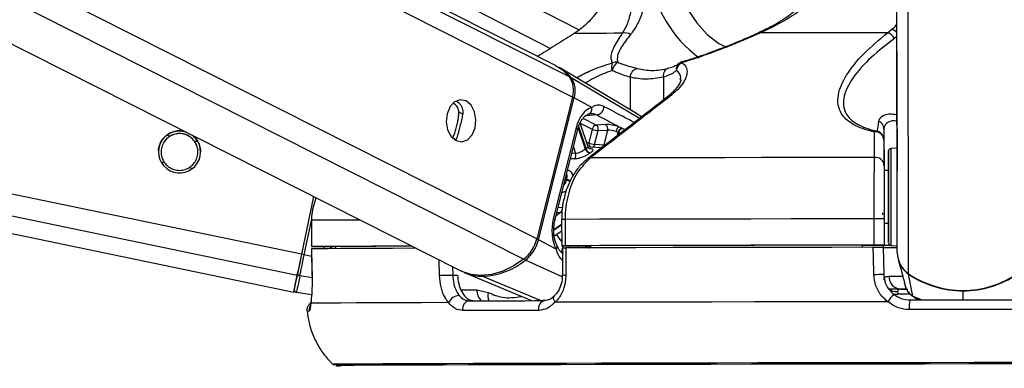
# Model space of a CAD drawing. Header units: millimetres. Extents: x 20 to 23339, y 40 to 19992.
# Tile 57 of 154: x 9293 to 9518, y 6420 to 6500. Entities that reach past the tile are written whole.
import ezdxf

# ---------------------------------------------------------------- set-up
doc = ezdxf.new("R2010")
doc.units = ezdxf.units.MM
doc.header["$LTSCALE"] = 2
doc.layers.add('COMPONENT_GEOMETRY', color=7, linetype='Continuous')
doc.styles.add('SLDTEXTSTYLE0', font='TXT', dxfattribs={"width": 0.75})
doc.dimstyles.new('SLDDIMSTYLE0', dxfattribs={"dimtxt": 100, "dimasz": 6.604, "dimexe": 0, "dimexo": 0.0625, "dimgap": 25, "dimtad": 0, "dimtih": 1, "dimtoh": 1, "dimdec": 0, "dimrnd": 1e-09, "dimzin": 12, "dimdsep": 46, "dimtxsty": 'SLDTEXTSTYLE0', "dimsah": 1, "dimcen": 0.09, "dimadec": 0, "dimazin": 3, "dimtfac": 1, "dimtdec": 0, "dimtofl": 0, "dimtmove": 0, "dimatfit": 3, "dimfxl": 1, "dimfrac": 2, "dimtolj": 1, "dimtzin": 12, "dimarcsym": 0})

# ---------------------------------------------------------------- blocks, each defined once
blk = doc.blocks.new('_D_5')
at = {"layer": 'COMPONENT_GEOMETRY', "color": 7}
for p, q in [((10496.06, 6612.47), (10496.06, 4517.82)), ((10295.99, 4497.51), (10265.53, 4497.51)), ((10265.53, 4497.51), (10265.53, 4338.76)), ((10696.13, 4497.51), (10726.6, 4497.51)), ((10726.6, 4497.51), (10726.6, 4338.76)), ((10265.53, 4338.76), (10295.99, 4338.76)), ((10726.6, 4338.76), (10696.13, 4338.76)), ((10496.06, 2094.49), (10496.06, 4189.14)), ((7098.83, 2094.49), (10502.41, 2094.49))]:
    blk.add_line(p, q, dxfattribs=at)
for points in [[(10496.06, 6612.47), (10495.05, 6605.86), (10497.08, 6605.86)], [(10496.06, 2094.49), (10497.08, 2101.1), (10495.05, 2101.1)]]:
    blk.add_solid(points, dxfattribs=at)
at = {"layer": 'COMPONENT_GEOMETRY', "color": 7, "char_height": 100, "attachment_point": 1, "style": 'SLDTEXTSTYLE0'}
for s, insert in [('7\'4.94"', (10295.99, 4467.66)), ('2259mm', (10223.29, 4318.05))]:
    blk.add_mtext(s, dxfattribs=dict(at, insert=insert))

msp = doc.modelspace()

# ---------------------------------------------------------------- linework, layer by layer
at = {"color": 7, "linetype": 'Continuous', "lineweight": 25}
for p, q in [((8513.58, 6612.47), (9355.99, 6437.49)), ((9057.09, 6612.47), (9394.08, 6442.36)), ((9415.7, 6489.2), (9171.49, 6612.47)), ((9182.22, 6612.47), (9414.56, 6493.07)), ((9493.63, 6480.13), (9493.46, 6603.42)), ((9421.11, 6497.24), (9419.99, 6496.46)), ((9462.16, 6496.68), (9462.15, 6496.68)), ((9491.45, 6496.65), (9492.43, 6497.43)), ((9434.16, 6478.22), (9416.69, 6488.63)), ((9441.86, 6488.65), (9441.18, 6488.46)), ((9419.56, 6481.98), (9411.43, 6449.63)), ((9411.83, 6449.42), (9419.96, 6481.77)), ((9423.97, 6479.62), (9419.96, 6481.77)), ((9493.67, 6446.52), (9493.63, 6480.13)), ((9423.16, 6470.61), (9421.35, 6476.01)), ((9427.15, 6475.7), (9425, 6475.6)), ((9430.86, 6474.9), (9430.16, 6475.21)), ((9420.41, 6474.93), (9415.21, 6454.21)), ((9415.57, 6453.85), (9420.78, 6474.56)), ((9424.1, 6474.66), (9423.31, 6471.53)), ((9424.64, 6471.2), (9425.43, 6474.32)), ((9425.43, 6474.32), (9427.58, 6474.42)), ((9427.58, 6474.42), (9426.73, 6471.04)), ((9429.53, 6474.15), (9430.02, 6473.96)), ((9490.63, 6474.75), (9490.65, 6465.2)), ((9426.73, 6471.04), (9424.64, 6471.2)), ((9490.64, 6472.25), (9490.64, 6466.46)), ((9426.21, 6470.39), (9423.52, 6470.58)), ((9493.64, 6470.31), (9492.21, 6470.23)), ((9491.65, 6465.2), (9490.65, 6465.2)), ((9490.65, 6465.2), (9490.65, 6465.2)), ((9360.52, 6459.31), (9357.78, 6446.15)), ((9360.52, 6459.31), (9357.78, 6446.15)), ((9360.02, 6453.88), (9360.03, 6447.88)), ((9360.02, 6453.88), (9360.04, 6453.88)), ((9360.04, 6453.88), (9360.05, 6447.88)), ((9417.11, 6454.09), (9417.12, 6448.09)), ((9417.11, 6454.09), (9417.11, 6454.09)), ((9417.9, 6454.09), (9417.91, 6448.09)), ((9488.4, 6448.23), (9488.39, 6454.23)), ((9490.66, 6454.23), (9490.67, 6448.23)), ((9490.66, 6453.2), (9491.66, 6453.2)), ((9415.42, 6450.33), (9417.12, 6451.47)), ((9415.85, 6447.27), (9411.83, 6449.42)), ((9485.67, 6448.2), (9490.67, 6448.21)), ((9485.67, 6448.21), (9485.67, 6447.72)), ((9490.45, 6448.21), (9490.46, 6447.71)), ((9490.67, 6448.21), (9490.67, 6448.23)), ((9490.67, 6448.21), (9490.67, 6448.19)), ((9490.67, 6448.21), (9490.67, 6448.18)), ((9360.06, 6447.38), (9360.16, 6441.21)), ((9360.09, 6447.38), (9360.08, 6447.38)), ((9362.03, 6447.88), (9365.51, 6447.88)), ((9365.51, 6447.89), (9365.51, 6447.42)), ((9417.29, 6447.59), (9417.29, 6441.45)), ((9417.71, 6448.09), (9423.7, 6448.09)), ((9423.7, 6448.1), (9423.71, 6447.6)), ((9490.67, 6448.19), (9490.45, 6448.19)), ((9490.46, 6447.73), (9490.58, 6441.62)), ((9490.67, 6448.18), (9490.67, 6448.19)), ((9492.24, 6448.17), (9493.67, 6448.1)), ((9493.89, 6444.93), (9494.34, 6443.26)), ((9395.13, 6441.9), (9410.21, 6435.57)), ((9494.34, 6443.26), (9494.53, 6442.57)), ((9497.19, 6436.57), (9496.27, 6441.6)), ((9360.18, 6441.21), (9360.16, 6441.21)), ((9392.27, 6441.41), (9393.37, 6441.41)), ((9417.29, 6441.45), (9417.29, 6441.45)), ((9495.25, 6439.89), (9495.27, 6439.82)), ((9495.33, 6439.49), (9495.43, 6439.11)), ((9360.07, 6436.87), (9356.61, 6437.4)), ((9397.76, 6438.07), (9400.39, 6437.43)), ((9493.75, 6437.63), (9493.82, 6437.04)), ((9494.49, 6438.18), (9496.09, 6438.18)), ((9497.42, 6436.46), (9497.84, 6436.15))]:
    msp.add_line(p, q, dxfattribs=at)
at = {"color": 8, "linetype": 'Continuous', "lineweight": 25}
for p, q in [((9356.78, 6441.33), (8532.84, 6612.47)), ((9357.78, 6446.15), (8557.07, 6612.47)), ((9408.45, 6444.99), (9076.67, 6612.47)), ((9411.43, 6449.63), (9088.85, 6612.47)), ((9419.56, 6481.98), (9161.06, 6612.47)), ((9418.91, 6486.62), (9169.58, 6612.47)), ((9196.94, 6612.47), (9421.1, 6497.27)), ((9493.67, 6446.52), (9493.46, 6603.42)), ((9496.25, 6441.7), (9496.05, 6587.82)), ((9493.61, 6495.82), (9493.02, 6495.35)), ((9432.73, 6486.48), (9432.74, 6479.07)), ((9440.32, 6486.5), (9440.33, 6481.3)), ((9434.91, 6477.12), (9419.31, 6486.38)), ((9394.6, 6478.06), (9393.67, 6478.54)), ((9425.18, 6477.9), (9422.61, 6477.72)), ((9435.36, 6477.46), (9434.15, 6478.2)), ((9420.99, 6475.23), (9422.69, 6470.17)), ((9421.36, 6476.04), (9424.1, 6474.66)), ((9425, 6475.6), (9422.03, 6477.1)), ((9327.81, 6473.09), (9327.03, 6473.25)), ((9422.57, 6470.09), (9420.92, 6475.01)), ((9429.82, 6473.19), (9430.02, 6473.96)), ((9430.14, 6473.9), (9430, 6473.32)), ((9334.15, 6471.77), (9333.35, 6471.94)), ((9393, 6472.28), (9392.2, 6472.69)), ((9420.28, 6469.14), (9419.42, 6469.15)), ((9419.78, 6470.6), (9420.28, 6469.14)), ((9326.54, 6467.01), (9325.73, 6467.17)), ((9332.89, 6465.69), (9332.08, 6465.86)), ((9418.17, 6463.1), (9417.93, 6463.23)), ((9417.97, 6463.4), (9418.22, 6463.28)), ((9416.88, 6455.63), (9415.85, 6454.93)), ((9416.03, 6455.66), (9416.88, 6455.63)), ((9417.27, 6456.74), (9416.31, 6456.77)), ((9358.4, 6446.02), (9360.02, 6453.81)), ((9415.35, 6451.8), (9417.11, 6452.99)), ((9417.11, 6452.78), (9415.35, 6451.6)), ((9360.09, 6445.67), (9358.4, 6446.02)), ((9364.46, 6447.88), (9364.65, 6447.41)), ((9417.42, 6448.09), (9417.05, 6446.61)), ((9418.72, 6447.59), (9418.84, 6448.09)), ((9420.96, 6448.09), (9420.84, 6447.6)), ((9389.27, 6441.34), (9389.18, 6444.84)), ((9417.25, 6441.02), (9408.86, 6444.81)), ((9392.23, 6443.3), (9392.27, 6441.41)), ((9360.18, 6440.77), (9357.41, 6441.23)), ((9412.27, 6435.57), (9399.17, 6441.11)), ((9394.14, 6438.07), (9397.76, 6438.07)), ((9496.62, 6437.04), (9493.82, 6437.04)), ((9508.69, 6435.75), (9508.68, 6437.8)), ((9497.19, 6436.57), (9499.28, 6435.74)), ((9497.87, 6436.23), (9497.19, 6436.57)), ((9364.9, 6421.05), (9364.9, 6421.05))]:
    msp.add_line(p, q, dxfattribs=at)
at = {"color": 8, "linetype": 'Continuous', "lineweight": 25, "flags": 128}
for points in [[(9441.97, 6518), (9442.22, 6513.72), (9442.97, 6509.56), (9444.2, 6505.63), (9445.86, 6502.04), (9447.92, 6498.89), (9450.32, 6496.26), (9453, 6494.22), (9454.67, 6493.33)], [(9444.55, 6489.98), (9444.53, 6489.97), (9444.52, 6489.95), (9444.51, 6489.91), (9444.51, 6489.87), (9444.51, 6489.81)], [(9420.41, 6474.93), (9420.58, 6474.83), (9420.7, 6474.74), (9420.76, 6474.65), (9420.78, 6474.58), (9420.78, 6474.56)], [(9423.31, 6471.53), (9422.98, 6471.57), (9422.84, 6471.58)], [(9492.21, 6470.23), (9492.21, 6470.22), (9492.21, 6469.69), (9492.21, 6468.44), (9492.21, 6466.57), (9492.22, 6464.19), (9492.22, 6461.47)], [(9492.22, 6461.47), (9492.22, 6458.6), (9492.23, 6455.77), (9492.23, 6453.18), (9492.23, 6450.99), (9492.24, 6449.37), (9492.24, 6448.41), (9492.24, 6448.17)], [(9371.13, 6453.95), (9370.08, 6453.94), (9366.68, 6453.93), (9363.86, 6453.91), (9361.65, 6453.9), (9360.04, 6453.88)], [(9415.21, 6454.21), (9415.37, 6454.11), (9415.49, 6454.02), (9415.56, 6453.93), (9415.58, 6453.86), (9415.57, 6453.84)], [(9415.85, 6447.27), (9415.99, 6447.45), (9416.08, 6447.63), (9416.13, 6447.79), (9416.12, 6447.94), (9416.1, 6448.01)], [(9496.29, 6441.68), (9496.27, 6441.63), (9496.27, 6441.6)], [(9491.79, 6441.12), (9492.67, 6441.12), (9493.77, 6441.12), (9494.9, 6441.12)], [(9492.72, 6437.14), (9493.21, 6437.05), (9493.82, 6437.04)], [(9508.68, 6437.9), (9508.68, 6437.89), (9508.68, 6437.84), (9508.68, 6437.8)], [(9415.62, 6435.19), (9415.45, 6435.51), (9415.34, 6435.83), (9415.29, 6436.12), (9415.31, 6436.37), (9415.4, 6436.57), (9415.48, 6436.67)]]:
    msp.add_lwpolyline(points, dxfattribs=at)
at = {"color": 7, "linetype": 'Continuous', "lineweight": 25, "flags": 128}
for points in [[(9431.03, 6496.51), (9429.11, 6496.51), (9427.34, 6496.5), (9425.72, 6496.49), (9424.26, 6496.49), (9422.95, 6496.48), (9421.8, 6496.47), (9420.81, 6496.47), (9419.99, 6496.46)], [(9491.45, 6496.65), (9487.64, 6496.65), (9483.87, 6496.64), (9480.15, 6496.63), (9476.48, 6496.63), (9472.87, 6496.62), (9469.33, 6496.61), (9465.86, 6496.6), (9462.46, 6496.6)], [(9415.7, 6489.2), (9417.29, 6488.19), (9418.91, 6486.62)], [(9441.42, 6488.47), (9441.16, 6488.44), (9440.92, 6488.33), (9440.71, 6488.14), (9440.54, 6487.9), (9440.41, 6487.6), (9440.33, 6487.26), (9440.3, 6486.89), (9440.32, 6486.5)], [(9395.31, 6481.09), (9394, 6481.37), (9392.71, 6480.91), (9391.65, 6479.79), (9390.97, 6478.19), (9390.78, 6476.33), (9391.11, 6474.52), (9391.9, 6473.01), (9393.04, 6472.05), (9394.35, 6471.78), (9395.63, 6472.23), (9396.69, 6473.35), (9397.37, 6474.96), (9397.56, 6476.81), (9397.24, 6478.63), (9396.44, 6480.13), (9395.31, 6481.09)], [(9430.02, 6473.96), (9430.11, 6473.91), (9430.14, 6473.9)], [(9430.98, 6474.83), (9430.95, 6474.85), (9430.86, 6474.9)], [(9493.63, 6474.61), (9493.63, 6474.63), (9493.63, 6473.94), (9493.64, 6472.63), (9493.64, 6470.91), (9493.64, 6469.03), (9493.64, 6467.29), (9493.65, 6465.96), (9493.65, 6465.22), (9493.65, 6465.2), (9493.65, 6465.9), (9493.64, 6467.21), (9493.64, 6468.93), (9493.64, 6470.8), (9493.64, 6472.54), (9493.63, 6473.88), (9493.63, 6474.61)], [(9491.65, 6461.35), (9491.65, 6463.92), (9491.65, 6466.17), (9491.64, 6467.94), (9491.64, 6469.12), (9491.64, 6469.62), (9491.64, 6469.41), (9491.64, 6468.51), (9491.64, 6466.97), (9491.65, 6465.2)], [(9488.5, 6468.21), (9479.78, 6468.2), (9471.16, 6468.18), (9462.69, 6468.17), (9454.4, 6468.15), (9446.32, 6468.14), (9438.48, 6468.12), (9430.92, 6468.11), (9423.67, 6468.09)], [(9491.65, 6465.2), (9491.65, 6465.53), (9491.65, 6465.8), (9491.65, 6465.35), (9491.65, 6464.24), (9491.65, 6462.59), (9491.65, 6460.56)], [(9491.66, 6453.2), (9491.66, 6452.24), (9491.67, 6450.47), (9491.67, 6449.29), (9491.67, 6448.79), (9491.67, 6449), (9491.67, 6449.9), (9491.67, 6451.44), (9491.66, 6453.5), (9491.66, 6455.96), (9491.66, 6458.64), (9491.65, 6461.35)], [(9491.65, 6460.56), (9491.66, 6458.39), (9491.66, 6456.31), (9491.66, 6454.54), (9491.66, 6453.28), (9491.66, 6452.65), (9491.66, 6452.74), (9491.66, 6453.2)], [(9490.31, 6455.61), (9490.31, 6455.61), (9490.31, 6455.6), (9490.31, 6455.57), (9490.31, 6455.52), (9490.31, 6455.46), (9490.32, 6455.39), (9490.32, 6455.31), (9490.32, 6455.22), (9490.32, 6455.12)], [(9488.39, 6454.23), (9478.88, 6454.21), (9469.5, 6454.2), (9460.28, 6454.18), (9451.26, 6454.16), (9442.47, 6454.15), (9433.96, 6454.13), (9425.76, 6454.11), (9417.9, 6454.09)], [(9488.4, 6448.23), (9478.89, 6448.21), (9469.51, 6448.2), (9460.29, 6448.18), (9451.27, 6448.16), (9442.48, 6448.15), (9433.97, 6448.13), (9425.77, 6448.11), (9417.91, 6448.09)], [(9485.67, 6448.21), (9477.36, 6448.2), (9469.16, 6448.19), (9461.09, 6448.17), (9453.18, 6448.16), (9445.46, 6448.14), (9437.96, 6448.13), (9430.7, 6448.11), (9423.7, 6448.1)], [(9357.78, 6446.15), (9357.64, 6445.45), (9357.49, 6444.75), (9357.35, 6444.08), (9357.22, 6443.43), (9357.09, 6442.83), (9356.98, 6442.27), (9356.87, 6441.77), (9356.78, 6441.33)], [(9357.78, 6446.15), (9357.65, 6445.52), (9357.52, 6444.9), (9357.4, 6444.3), (9357.28, 6443.72), (9357.17, 6443.18), (9357.06, 6442.68), (9356.97, 6442.23), (9356.89, 6441.84)], [(9357.41, 6441.23), (9357.5, 6441.66), (9357.6, 6442.16), (9357.72, 6442.72), (9357.84, 6443.32), (9357.97, 6443.96), (9358.11, 6444.63), (9358.26, 6445.32), (9358.4, 6446.02)], [(9360.05, 6447.88), (9360.03, 6447.88), (9360.11, 6447.88), (9360.28, 6447.88), (9360.52, 6447.88), (9360.83, 6447.88), (9361.2, 6447.88), (9361.6, 6447.88), (9362.03, 6447.88)], [(9382.92, 6447.99), (9378.59, 6447.98), (9374.06, 6447.96), (9370.09, 6447.94), (9366.69, 6447.93), (9363.87, 6447.91), (9361.65, 6447.9), (9360.05, 6447.88)], [(9383.91, 6447.5), (9383.57, 6447.5), (9378.54, 6447.48), (9374.04, 6447.46), (9370.09, 6447.44), (9366.7, 6447.43), (9363.9, 6447.41), (9361.69, 6447.4), (9360.08, 6447.38)], [(9360.08, 6447.38), (9360.14, 6443.38), (9360.18, 6441.21)], [(9382.95, 6447.98), (9382.08, 6447.98), (9378.17, 6447.96), (9374.71, 6447.95), (9371.7, 6447.93), (9369.16, 6447.92), (9367.09, 6447.9), (9365.51, 6447.89)], [(9417.91, 6448.09), (9417.6, 6448.09), (9417.36, 6448.09), (9417.2, 6448.09), (9417.12, 6448.09), (9417.14, 6448.09), (9417.25, 6448.09), (9417.44, 6448.09), (9417.71, 6448.09)], [(9488.19, 6447.73), (9478.74, 6447.71), (9469.41, 6447.69), (9460.24, 6447.68), (9451.27, 6447.66), (9442.53, 6447.65), (9434.07, 6447.63), (9425.9, 6447.61), (9418.08, 6447.59)], [(9418.08, 6447.59), (9418.08, 6443.59), (9418.08, 6441.42)], [(9488.3, 6441.55), (9488.23, 6445.55), (9488.19, 6447.73)], [(9492.37, 6448.17), (9490.97, 6448.17), (9490.45, 6448.17)], [(9408.45, 6444.99), (9406.04, 6443.41), (9403.58, 6442.25), (9401.13, 6441.54), (9398.74, 6441.3), (9396.47, 6441.53), (9394.37, 6442.22), (9394.08, 6442.36)], [(9356.12, 6438.11), (9356.13, 6438.17), (9356.17, 6438.35), (9356.23, 6438.65), (9356.31, 6439.07), (9356.42, 6439.6), (9356.56, 6440.24), (9356.71, 6440.99), (9356.89, 6441.84)], [(9356.78, 6441.33), (9356.44, 6439.68), (9356.19, 6438.48), (9356.04, 6437.74), (9355.99, 6437.49), (9356.04, 6437.73), (9356.07, 6437.89)], [(9357.41, 6441.23), (9357.22, 6440.35), (9357.07, 6439.58), (9356.93, 6438.92), (9356.82, 6438.38), (9356.73, 6437.95), (9356.66, 6437.65), (9356.63, 6437.46), (9356.61, 6437.4)], [(9389.27, 6441.34), (9389.56, 6441.35), (9389.91, 6441.36), (9390.3, 6441.37), (9390.72, 6441.38), (9391.15, 6441.39), (9391.56, 6441.4), (9391.94, 6441.41), (9392.27, 6441.41)], [(9495.75, 6438.17), (9493.71, 6438.17), (9491.72, 6438.17)], [(9359.89, 6434.98), (9359.9, 6435.3), (9359.9, 6435.33)], [(9391.33, 6435.12), (9385.15, 6435.1), (9379.57, 6435.08), (9374.62, 6435.06), (9370.3, 6435.04), (9366.66, 6435.03), (9363.7, 6435.01), (9361.44, 6434.99), (9359.89, 6434.98)], [(9396.05, 6435.53), (9398.04, 6435.54), (9400.07, 6435.54), (9402.14, 6435.55), (9404.26, 6435.55), (9406.42, 6435.56), (9408.63, 6435.56), (9410.88, 6435.57), (9413.17, 6435.58)], [(9411.89, 6433.36), (9411.89, 6433.78), (9411.94, 6434.19), (9412.05, 6434.57), (9412.21, 6434.91), (9412.41, 6435.19), (9412.64, 6435.4), (9412.9, 6435.53), (9413.17, 6435.58)], [(9491.51, 6435.33), (9481.23, 6435.31), (9471.08, 6435.3), (9461.11, 6435.28), (9451.37, 6435.26), (9441.9, 6435.24), (9432.76, 6435.22), (9423.99, 6435.21), (9415.62, 6435.19)], [(9496.58, 6435.73), (9499.6, 6435.74), (9502.63, 6435.74), (9505.66, 6435.75), (9508.69, 6435.75), (9511.72, 6435.76), (9514.74, 6435.76), (9517.77, 6435.76), (9520.79, 6435.77)], [(9411.89, 6433.36), (9409.57, 6433.35), (9407.29, 6433.35), (9405.05, 6433.34), (9402.86, 6433.34), (9400.71, 6433.33), (9398.61, 6433.32), (9396.55, 6433.32), (9394.54, 6433.31)], [(9520.96, 6433.55), (9517.89, 6433.55), (9514.83, 6433.55), (9511.76, 6433.54), (9508.69, 6433.54), (9505.62, 6433.53), (9502.55, 6433.53), (9499.48, 6433.53), (9496.42, 6433.52)], [(9521.24, 6421.45), (9511.22, 6421.44), (9501.18, 6421.42), (9491.18, 6421.41), (9481.27, 6421.39), (9471.49, 6421.38), (9461.89, 6421.36), (9452.52, 6421.34), (9443.42, 6421.32), (9434.64, 6421.31), (9426.22, 6421.29), (9418.2, 6421.27), (9410.63, 6421.25), (9403.53, 6421.23), (9396.95, 6421.21), (9390.91, 6421.19), (9385.44, 6421.17), (9380.57, 6421.16), (9376.33, 6421.14), (9372.73, 6421.12), (9369.8, 6421.1), (9367.54, 6421.09), (9365.97, 6421.07), (9365.1, 6421.06), (9364.9, 6421.05)], [(9520.06, 6421.16), (9509.97, 6421.15), (9499.87, 6421.13), (9489.82, 6421.12), (9479.86, 6421.1), (9470.04, 6421.09), (9460.42, 6421.07), (9451.04, 6421.05), (9441.94, 6421.03), (9433.18, 6421.01), (9424.79, 6421), (9416.83, 6420.98), (9409.32, 6420.96), (9402.3, 6420.94), (9395.82, 6420.92), (9389.89, 6420.9), (9384.56, 6420.88), (9379.85, 6420.86), (9375.78, 6420.85), (9372.37, 6420.83), (9369.64, 6420.81), (9367.61, 6420.8), (9366.27, 6420.78), (9365.65, 6420.77), (9365.74, 6420.75), (9366.54, 6420.74), (9366.64, 6420.74)], [(9520.05, 6421.16), (9509.97, 6421.15), (9499.88, 6421.13), (9489.84, 6421.12), (9479.9, 6421.1), (9470.09, 6421.09), (9460.48, 6421.07), (9451.11, 6421.05), (9442.03, 6421.03), (9433.28, 6421.01), (9424.9, 6421), (9416.94, 6420.98), (9409.44, 6420.96), (9402.44, 6420.94), (9395.96, 6420.92), (9390.04, 6420.9), (9384.72, 6420.88), (9380.01, 6420.86), (9375.95, 6420.85), (9372.54, 6420.83), (9369.82, 6420.81), (9367.78, 6420.8), (9366.45, 6420.78), (9365.83, 6420.77), (9365.92, 6420.75), (9366.59, 6420.74)]]:
    msp.add_lwpolyline(points, dxfattribs=at)
at = {"color": 8, "linetype": 'Continuous', "lineweight": 25}
for centre, radius, start, end in [((9465.68, 6514.1), 28.87, 188.6971, 233.3065), ((9462.23, 6496.35), 0.341, 47.3481, 101.9916), ((9491.7, 6494.94), 2.59, 42.5844, 73.6883), ((9444.92, 6488.34), 1.66, 132.0225, 189.7872), ((9419.1, 6486), 0.431, 61.0755, 96.5175), ((9419.1, 6480.05), 1.93, 63.5643, 76.6645), ((9441.51, 6481.09), 0.906, 81.9422, 126.473), ((9424.18, 6471.36), 0.885, 168.8551, 244.7425), ((9423.8, 6471.36), 0.864, 287.5901, 348.7801), ((9425.87, 6471.21), 0.874, 289.5141, 348.6129), ((9423.56, 6467.2), 0.896, 83.0214, 127.192), ((9419.69, 6466.42), 3.64, 245.3611, 260.679), ((9419.74, 6466.44), 3.51, 244.3091, 260.7781), ((9417.89, 6359.97), 94.12, 89.9919, 90.4727), ((9425.18, 6456.57), 11, 212.5266, 222.8674), ((9410.97, 6447.7), 1.93, 63.5647, 76.671), ((9424.83, 6447.21), 1.49, 143.6651, 164.4656), ((9424.96, 6447.16), 1.49, 147.865, 162.9426), ((9409.3, 6445.67), 0.966, 218.3745, 242.9353), ((9399.35, 6441.52), 0.448, 209.7581, 245.1635), ((9417.89, 6446.17), 4.76, 262.6989, 272.2487), ((9401.05, 6437.95), 3.29, 177.9227, 227.0334), ((9403.25, 6436.64), 2.97, 164.5305, 201.6725), ((9493.58, 6440.76), 3.13, 233.7628, 273.0369), ((9359.41, 6429), 4.15, 88.4762, 95.4366), ((9361.52, 6433.37), 2.01, 154.5421, 186.2768)]:
    msp.add_arc(centre, radius, start, end, dxfattribs=at)
at = {"color": 7, "linetype": 'Continuous', "lineweight": 25}
for centre, radius, start, end in [((9431.64, 6494.55), 2.05, 54.3177, 107.1937), ((9490.73, 6494.19), 2.56, 26.7968, 73.7869), ((9411.52, 6479.99), 10.07, 39.354, 60.4397), ((9431.07, 6488.83), 2.59, 158.834, 198.2943), ((9431.47, 6487.44), 2.92, 122.5021, 168.4669), ((9429.48, 6487.87), 2.07, 78.2048, 113.4864), ((9445.48, 6487.83), 2.21, 116.1329, 173.973), ((9445.11, 6488.06), 2, 106.4418, 130.8408), ((9414.51, 6483.63), 5.31, 341.8809, 34.1768), ((9434.75, 6486.45), 2.03, 98.7792, 179.1879), ((9414.94, 6483.41), 5.28, 341.8809, 34.1768), ((9424.81, 6479.8), 1.94, 281.0037, 1.4901), ((9422.83, 6479.26), 1.2, 283.8261, 17.5992), ((9425.26, 6474.44), 1.19, 102.7299, 169.4944), ((9424.27, 6474.64), 1.21, 344.6432, 52.5288), ((9426.42, 6474.74), 1.21, 344.6432, 52.5288), ((9431.09, 6473.93), 1.58, 125.9891, 171.9367), ((9488.73, 6474.72), 1.91, 0.7733, 68.156), ((9329.95, 6469.48), 4.8, 75.1965, 51.2362), ((9425.61, 6477.87), 3.55, 244.7707, 267.1395), ((9431.22, 6473.72), 1.23, 107.1611, 168.9345), ((9431.34, 6473.66), 1.23, 107.3604, 168.9118), ((9488.99, 6473.5), 0.709, 86.81, 135.299), ((9488.73, 6472.11), 1.91, 4.388, 97.4098), ((9488.64, 6472.25), 2, 0.0913, 78.7209), ((9424.82, 6474.74), 3.55, 244.7707, 267.1395), ((9418.98, 6468.73), 1.36, 324.1891, 17.5508), ((9427.01, 6463.61), 7.86, 123.3249, 124.3543), ((9423.8, 6470.46), 1.28, 196.3295, 258.6086), ((9423.91, 6470.51), 1.27, 195.5171, 258.4523), ((9427.62, 6463.24), 7.22, 123.3249, 124.3543), ((9492.24, 6469.63), 0.6, 93.077, 180.077), ((9488.74, 6466.32), 1.91, 4.3756, 97.132), ((9433.56, 6459.33), 15.84, 165.5755, 166.2207), ((9416.08, 6456.53), 1.21, 311.7139, 9.7357), ((9489.6, 6014.51), 439.72, 89.8619, 90.1577), ((9403.16, 6451.67), 8.52, 308.3711, 346.1743), ((9403.6, 6451.45), 8.47, 308.3711, 346.1743), ((9489.61, 6008.51), 439.72, 89.8619, 90.1577), ((9492.27, 6448.77), 0.6, 180.077, 267.077), ((9333.45, 6326.72), 121.89, 78.1892, 78.4859), ((9492.87, 6826.96), 379.29, 269.6353, 270.125), ((9491.97, 6588.48), 140.3, 269.4695, 270.0942), ((9499.51, 6446.55), 5.84, 180.2697, 236.0602), ((9398.42, 6457.65), 16.55, 272.5799, 309.1049), ((9499.54, 6446.44), 5.84, 194.9295, 235.9582), ((9357.45, 6441.79), 0.56, 174.8312, 265.9228), ((9399.06, 6451.37), 10.25, 246.1407, 270.5857), ((9488.12, 6484.22), 42.67, 270.2445, 273.296), ((9508.65, 6460.03), 22.13, 235.9097, 304.2443), ((9508.63, 6459.85), 22.05, 235.8806, 270.1271), ((9508.67, 6459.85), 22.05, 270.0269, 304.2735), ((9494.64, 6441.03), 2.85, 178.1586, 267.0334), ((9356.71, 6437.99), 0.6, 168.266, 261.266), ((9393.86, 6433.96), 2.79, 92.4204, 155.4394), ((9396.37, 6433.69), 1.87, 99.6963, 191.6624), ((9497.34, 6431.61), 6.92, 129.4614, 147.513), ((9503.5, 6434.12), 7.1, 166.8745, 184.8602), ((9365.87, 6440.38), 19.35, 267.1072, 270.7076)]:
    msp.add_arc(centre, radius, start, end, dxfattribs=at)
for centre, major_axis, ratio, start_param, end_param in [((9425.06, 6472.45), (0.15, 7.38), 0.67204, 0.250533, 1.241199), ((9428.91, 6474.75), (2.74, -0.58), 0.275806, 1.154067, 2.323761), ((9428.71, 6473.81), (1.77, -0.33), 0.295802, 1.146889, 2.316582), ((9419.86, 6451.73), (0.15, 7.38), 0.67204, 1.241199, 2.231865)]:
    msp.add_ellipse(centre, major_axis=major_axis, ratio=ratio, start_param=start_param, end_param=end_param, dxfattribs=at)
at = {"color": 8, "linetype": 'Continuous', "lineweight": 25}
msp.add_ellipse((9369.87, 6449.95), major_axis=(-4.84, 5.57), ratio=0.999929, start_param=1.139058, end_param=1.206967, dxfattribs=at)
at = {"color": 7, "linetype": 'Continuous', "lineweight": 25}
for points, knots in [([(9429.35, 6511.77), (9428.99, 6509.97), (9428.19, 6506.08), (9425.66, 6501.78), (9423.17, 6498.91), (9421.79, 6497.79), (9421.11, 6497.24)], [0, 0, 0, 0, 0.301539, 0.649276, 0.826766, 1, 1, 1, 1]), ([(9431.03, 6496.51), (9431.42, 6497.22), (9432.21, 6498.65), (9432.94, 6501.27), (9433.48, 6504.11), (9433.83, 6506.79), (9433.93, 6508.78), (9433.97, 6509.61)], [0, 0, 0, 0, 0.245373, 0.495297, 0.678097, 0.864612, 1, 1, 1, 1]), ([(9437.14, 6509.73), (9437.06, 6508.87), (9436.87, 6506.85), (9436.33, 6504.08), (9435.51, 6501.16), (9434.43, 6498.42), (9433.37, 6496.96), (9432.83, 6496.22)], [0, 0, 0, 0, 0.135243, 0.316731, 0.502899, 0.748887, 1, 1, 1, 1]), ([(9477.42, 6510.16), (9477.11, 6509.5), (9476.34, 6507.87), (9474.51, 6505.47), (9471.99, 6502.86), (9468.83, 6500.37), (9465.49, 6498.23), (9463.15, 6497.19), (9462.14, 6496.73)], [0, 0, 0, 0, 0.102179, 0.255592, 0.427605, 0.620658, 0.834549, 1, 1, 1, 1]), ([(9478.56, 6509.73), (9477.81, 6508.5), (9476.26, 6505.96), (9472.98, 6502.82), (9468.46, 6499.43), (9464.77, 6497.69), (9462.46, 6496.6)], [0, 0, 0, 0, 0.202402, 0.415938, 0.635024, 1, 1, 1, 1]), ([(9419.99, 6496.46), (9418.7, 6495.65), (9416.12, 6494.03), (9413.32, 6492.28), (9411.76, 6491.34), (9411.63, 6491.25)], [0, 0, 0, 0, 0.475763, 0.953424, 1, 1, 1, 1]), ([(9428.66, 6489.77), (9428.57, 6490.08), (9428.25, 6491.15), (9428.91, 6493.41), (9430.31, 6495.47), (9431.03, 6496.51)], [0, 0, 0, 0, 0.163716, 0.575625, 1, 1, 1, 1]), ([(9432.83, 6496.22), (9432.08, 6495.27), (9430.55, 6493.35), (9429.67, 6491.23), (9429.85, 6490.18), (9429.91, 6489.9)], [0, 0, 0, 0, 0.414625, 0.838122, 1, 1, 1, 1]), ([(9462.46, 6496.6), (9461.28, 6496.08), (9458.92, 6495.05), (9455.24, 6493.55), (9451.45, 6492.1), (9447.85, 6490.83), (9445.52, 6490.12), (9444.51, 6489.81)], [0, 0, 0, 0, 0.206298, 0.413382, 0.623939, 0.836399, 1, 1, 1, 1]), ([(9462.15, 6496.67), (9461.6, 6496.42), (9459.5, 6495.47), (9455.96, 6493.96), (9452.88, 6492.79), (9451.45, 6492.25)], [0, 0, 0, 0, 0.162349, 0.610529, 1, 1, 1, 1]), ([(9488.49, 6474), (9488.13, 6474.08), (9486.15, 6474.54), (9483.09, 6475.79), (9480.87, 6477.95), (9480.06, 6480.23), (9480.17, 6483.19), (9481.96, 6487.14), (9485.85, 6491.95), (9489.57, 6495.07), (9491.45, 6496.65)], [0, 0, 0, 0, 0.0240245, 0.1346376, 0.2445094, 0.3326295, 0.4239819, 0.6010944, 0.7982532, 1, 1, 1, 1]), ([(9493.02, 6495.35), (9491.18, 6493.91), (9487.47, 6491.02), (9483.48, 6486.56), (9481.54, 6482.86), (9481.27, 6480.1), (9481.9, 6477.96), (9483.93, 6475.9), (9486.82, 6474.73), (9488.69, 6474.29), (9489.03, 6474.21)], [0, 0, 0, 0, 0.200857, 0.405166, 0.583295, 0.670995, 0.761395, 0.868867, 0.976541, 1, 1, 1, 1]), ([(9451.45, 6492.25), (9451.44, 6492.25), (9450.15, 6491.75), (9447.83, 6490.96), (9445.53, 6490.27), (9444.55, 6489.98)], [0, 0, 0, 0, 0.001983, 0.576792, 1, 1, 1, 1]), ([(9429.91, 6489.9), (9430.29, 6489.75), (9431.97, 6489.15), (9433.37, 6488.75), (9434.44, 6488.45)], [0, 0, 0, 0, 0.231591, 1, 1, 1, 1]), ([(9444.51, 6489.81), (9444.56, 6489.77), (9445.23, 6489.34), (9446.02, 6488.03), (9445.38, 6485.86), (9443.72, 6483.72), (9442.33, 6482.56), (9441.64, 6481.98)], [0, 0, 0, 0, 0.024281, 0.282768, 0.612987, 0.806483, 1, 1, 1, 1]), ([(9443.74, 6489.56), (9443.66, 6489.49), (9443.42, 6489.25), (9442.77, 6488.89), (9442.05, 6488.7), (9441.86, 6488.65)], [0, 0, 0, 0, 0.260413, 0.804878, 1, 1, 1, 1]), ([(9432.73, 6486.48), (9431.74, 6486.8), (9430.47, 6487.22), (9428.96, 6487.87), (9428.62, 6488.02)], [0, 0, 0, 0, 0.768074, 1, 1, 1, 1]), ([(9440.32, 6486.5), (9439.02, 6486.28), (9436.39, 6485.84), (9433.96, 6486.26), (9432.73, 6486.48)], [0, 0, 0, 0, 0.492725, 1, 1, 1, 1]), ([(9434.44, 6488.45), (9435.54, 6488.25), (9437.77, 6487.85), (9440.19, 6488.26), (9441.42, 6488.47)], [0, 0, 0, 0, 0.492367, 1, 1, 1, 1]), ([(9443.28, 6488.06), (9443.12, 6487.91), (9442.42, 6487.25), (9441.23, 6486.83), (9440.32, 6486.5)], [0, 0, 0, 0, 0.231926, 1, 1, 1, 1]), ([(9444.27, 6485.97), (9444.27, 6485.87), (9444.27, 6485.63), (9443.85, 6484.68), (9442.84, 6483.45), (9441.84, 6482.45), (9441.07, 6481.91), (9440.95, 6481.82)], [0, 0, 0, 0, 0.1891353, 0.4407084, 0.6933168, 0.949531, 1, 1, 1, 1]), ([(9441.64, 6481.98), (9440.81, 6481.34), (9436.67, 6478.15), (9430.68, 6473.52), (9425.52, 6469.53), (9423.67, 6468.09)], [0, 0, 0, 0, 0.138099, 0.690493, 1, 1, 1, 1]), ([(9393.67, 6478.54), (9393.62, 6478.86), (9393.53, 6479.52), (9393.01, 6480.24), (9392.53, 6480.44), (9392.34, 6480.53)], [0, 0, 0, 0, 0.375658, 0.75083, 1, 1, 1, 1]), ([(9393.1, 6481.04), (9393.19, 6481), (9393.45, 6480.87), (9393.81, 6480.53), (9394.19, 6480.04), (9394.45, 6479.47), (9394.58, 6478.85), (9394.58, 6478.35), (9394.53, 6478.06), (9394.52, 6477.98)], [0, 0, 0, 0, 0.08421, 0.258333, 0.429078, 0.605154, 0.769021, 0.938365, 1, 1, 1, 1]), ([(9440.98, 6481.81), (9436.79, 6478.58), (9430.8, 6473.96), (9424.82, 6469.3), (9423.03, 6467.91)], [0, 0, 0, 0, 0.700008, 1, 1, 1, 1]), ([(9426.74, 6479.85), (9426.55, 6479.94), (9426.15, 6480.12), (9425.64, 6480.18), (9425.12, 6480.13), (9424.6, 6479.98), (9424.18, 6479.74), (9423.97, 6479.62)], [0, 0, 0, 0, 0.205784, 0.418257, 0.553993, 0.774326, 1, 1, 1, 1]), ([(9392.2, 6472.69), (9392.33, 6472.9), (9392.59, 6473.29), (9392.93, 6474.3), (9393.23, 6475.44), (9393.48, 6476.62), (9393.63, 6477.67), (9393.66, 6478.26), (9393.67, 6478.54)], [0, 0, 0, 0, 0.204636, 0.376335, 0.548834, 0.703363, 0.864285, 1, 1, 1, 1]), ([(9394.52, 6477.98), (9394.43, 6477.56), (9394.26, 6476.72), (9393.93, 6475.33), (9393.62, 6474.12), (9393.36, 6473.19), (9393.23, 6472.77), (9393.16, 6472.56)], [0, 0, 0, 0, 0.2220762, 0.4457715, 0.6401425, 0.8216515, 1, 1, 1, 1]), ([(9420.78, 6474.56), (9420.86, 6474.85), (9421.11, 6475.71), (9421.75, 6476.91), (9422.59, 6477.8), (9423.11, 6478.04), (9423.33, 6478.14)], [0, 0, 0, 0, 0.1563973, 0.463095, 0.7672264, 1, 1, 1, 1]), ([(9423.12, 6478.1), (9423.42, 6478.18), (9424.11, 6478.37), (9424.79, 6478.07), (9425.18, 6477.9)], [0, 0, 0, 0, 0.429774, 1, 1, 1, 1]), ([(9425.18, 6477.9), (9426.77, 6477.04), (9428.44, 6476.14), (9430.1, 6475.24), (9430.16, 6475.21)], [0, 0, 0, 0, 0.961066, 1, 1, 1, 1]), ([(9435.32, 6477.43), (9434.97, 6477.7), (9434.62, 6477.97), (9434.22, 6478.18), (9434.21, 6478.19)], [0, 0, 0, 0, 0.969553, 1, 1, 1, 1]), ([(9489.03, 6474.21), (9489.07, 6474.27), (9489.21, 6474.5), (9489.34, 6475.65), (9489.44, 6476.49)], [0, 0, 0, 0, 0.2751571, 1, 1, 1, 1]), ([(9325.2, 6469.47), (9325.18, 6469.68), (9325.15, 6470.3), (9325.47, 6471.32), (9326.03, 6472.34), (9326.52, 6472.83), (9326.77, 6473.07)], [0, 0, 0, 0, 0.152879, 0.449969, 0.7274, 1, 1, 1, 1]), ([(9327.81, 6473.09), (9327.44, 6472.82), (9326.76, 6472.33), (9326.06, 6471.21), (9325.72, 6470.01), (9325.75, 6468.83), (9326.03, 6467.81), (9326.38, 6467.26), (9326.54, 6467.01)], [0, 0, 0, 0, 0.204636, 0.376335, 0.548834, 0.703363, 0.864285, 1, 1, 1, 1]), ([(9327.81, 6473.06), (9327.44, 6472.79), (9326.75, 6472.3), (9326.07, 6471.18), (9325.74, 6470.19), (9325.77, 6469.61), (9325.78, 6469.44)], [0, 0, 0, 0, 0.33088, 0.608503, 0.887419, 1, 1, 1, 1]), ([(9326.77, 6473.07), (9327.11, 6473.33), (9327.8, 6473.86), (9329.18, 6474.27), (9330.48, 6474.33), (9331.22, 6474.05), (9331.51, 6473.95)], [0, 0, 0, 0, 0.272227, 0.54404, 0.82401, 1, 1, 1, 1]), ([(9333.35, 6471.94), (9333.09, 6472.23), (9332.59, 6472.83), (9331.47, 6473.45), (9330.21, 6473.73), (9328.9, 6473.62), (9328.17, 6473.26), (9327.81, 6473.09)], [0, 0, 0, 0, 0.196452, 0.39265, 0.593358, 0.798818, 1, 1, 1, 1]), ([(9333.35, 6471.91), (9333.09, 6472.2), (9332.59, 6472.8), (9331.47, 6473.42), (9330.21, 6473.7), (9328.9, 6473.59), (9328.17, 6473.23), (9327.81, 6473.06)], [0, 0, 0, 0, 0.196452, 0.39265, 0.593358, 0.798818, 1, 1, 1, 1]), ([(9332.62, 6473.39), (9332.87, 6473.22), (9333.54, 6472.79), (9334.03, 6472.04), (9334.26, 6471.58), (9334.29, 6471.5)], [0, 0, 0, 0, 0.3408053, 0.8967394, 1, 1, 1, 1]), ([(9430.14, 6473.9), (9430.26, 6473.83), (9430.43, 6473.73), (9430.51, 6473.63), (9430.54, 6473.6)], [0, 0, 0, 0, 0.718824, 1, 1, 1, 1]), ([(9431.67, 6474.39), (9431.62, 6474.43), (9431.43, 6474.58), (9431.17, 6474.73), (9430.98, 6474.83)], [0, 0, 0, 0, 0.27439, 1, 1, 1, 1]), ([(9488.5, 6468.21), (9488.5, 6468.85), (9488.5, 6470.78), (9488.49, 6472.71), (9488.49, 6474)], [0, 0, 0, 0, 0.330975, 1, 1, 1, 1]), ([(9490.63, 6474.75), (9490.63, 6474.09), (9490.64, 6472.76), (9490.64, 6472.42), (9490.64, 6472.25)], [0, 0, 0, 0, 0.495319, 1, 1, 1, 1]), ([(9332.08, 6465.86), (9332.45, 6466.12), (9333.13, 6466.61), (9333.83, 6467.73), (9334.17, 6468.92), (9334.14, 6470.11), (9333.86, 6471.13), (9333.51, 6471.68), (9333.35, 6471.94)], [0, 0, 0, 0, 0.204636, 0.376335, 0.548834, 0.703363, 0.864285, 1, 1, 1, 1]), ([(9334.11, 6469.45), (9334.11, 6469.65), (9334.13, 6470.25), (9333.85, 6471.1), (9333.5, 6471.65), (9333.35, 6471.91)], [0, 0, 0, 0, 0.222525, 0.644296, 1, 1, 1, 1]), ([(9334.29, 6471.5), (9334.38, 6471.31), (9334.54, 6470.92), (9334.69, 6470.27), (9334.76, 6469.77), (9334.74, 6469.51), (9334.74, 6469.47)], [0, 0, 0, 0, 0.316137, 0.639493, 0.956151, 1, 1, 1, 1]), ([(9393.16, 6472.56), (9393.12, 6472.45), (9393.06, 6472.31), (9392.95, 6472.21), (9392.92, 6472.19)], [0, 0, 0, 0, 0.807351, 1, 1, 1, 1]), ([(9420.08, 6467.93), (9420.21, 6467.94), (9420.58, 6467.94), (9421.28, 6468.1), (9422.12, 6468.41), (9422.93, 6468.81), (9423.34, 6469.07), (9423.55, 6469.2)], [0, 0, 0, 0, 0.119584, 0.349288, 0.573021, 0.788436, 1, 1, 1, 1]), ([(9422.57, 6470.09), (9422.43, 6470), (9422.15, 6469.81), (9421.62, 6469.51), (9421.06, 6469.26), (9420.6, 6469.14), (9420.36, 6469.14), (9420.28, 6469.14)], [0, 0, 0, 0, 0.219859, 0.440343, 0.66314, 0.88549, 1, 1, 1, 1]), ([(9423.56, 6470.15), (9423.57, 6470.15), (9423.58, 6470.14), (9423.5, 6470.17), (9423.34, 6470.3), (9423.18, 6470.48), (9423.17, 6470.61), (9423.17, 6470.61)], [0, 0, 0, 0, 0.069903, 0.319541, 0.599844, 0.97997, 1, 1, 1, 1]), ([(9423.66, 6469.27), (9423.75, 6469.33), (9424.02, 6469.52), (9424.28, 6469.78), (9424.3, 6469.99), (9424.04, 6470.14), (9423.67, 6470.18), (9423.47, 6470.21)], [0, 0, 0, 0, 0.116734, 0.333017, 0.551924, 0.773865, 1, 1, 1, 1]), ([(9326.54, 6467.01), (9326.8, 6466.71), (9327.3, 6466.11), (9328.43, 6465.49), (9329.68, 6465.21), (9330.99, 6465.32), (9331.72, 6465.68), (9332.08, 6465.86)], [0, 0, 0, 0, 0.196452, 0.39265, 0.593358, 0.798818, 1, 1, 1, 1]), ([(9423.04, 6467.89), (9422.47, 6467.41), (9421.22, 6466.36), (9419.66, 6464.17), (9418.36, 6461.51), (9417.51, 6458.54), (9417.1, 6456.01), (9417.15, 6454.52), (9417.17, 6454.09)], [0, 0, 0, 0, 0.160179, 0.348659, 0.538864, 0.731206, 0.922251, 1, 1, 1, 1]), ([(9423.67, 6468.09), (9422.63, 6467.07), (9420.54, 6465.02), (9418.55, 6460.29), (9417.93, 6456.45), (9417.9, 6454.38), (9417.9, 6454.09)], [0, 0, 0, 0, 0.317078, 0.634488, 0.949899, 1, 1, 1, 1]), ([(9488.39, 6454.23), (9488.39, 6456.01), (9488.39, 6459.59), (9488.43, 6464.33), (9488.47, 6467), (9488.5, 6468.05), (9488.5, 6468.21)], [0, 0, 0, 0, 0.31366, 0.627146, 0.941618, 1, 1, 1, 1]), ([(9490.64, 6466.46), (9490.65, 6466.32), (9490.65, 6465.4), (9490.65, 6463.07), (9490.66, 6458.92), (9490.66, 6455.79), (9490.66, 6454.23)], [0, 0, 0, 0, 0.058442, 0.373089, 0.686524, 1, 1, 1, 1]), ([(9361.03, 6459.04), (9360.59, 6457.62), (9360.06, 6455.93), (9360.04, 6454.17), (9360.04, 6453.88)], [0, 0, 0, 0, 0.838417, 1, 1, 1, 1]), ([(9416.09, 6448.01), (9415.98, 6448.26), (9415.65, 6449), (9415.31, 6450.51), (9415.26, 6452.3), (9415.48, 6453.38), (9415.57, 6453.85)], [0, 0, 0, 0, 0.1526671, 0.4570153, 0.7633945, 1, 1, 1, 1]), ([(9417.54, 6446.3), (9417.4, 6446.35), (9417.03, 6446.51), (9416.57, 6447.09), (9416.23, 6447.78), (9416.1, 6448.05)], [0, 0, 0, 0, 0.251836, 0.710099, 1, 1, 1, 1]), ([(9417.31, 6447.59), (9417.31, 6447.59), (9417.32, 6447.59), (9417.57, 6447.59), (9417.91, 6447.59), (9418.08, 6447.59)], [0, 0, 0, 0, 0.247529, 0.612594, 1, 1, 1, 1]), ([(9488.19, 6447.73), (9488.41, 6447.73), (9488.86, 6447.73), (9489.51, 6447.73), (9490.02, 6447.73), (9490.39, 6447.73), (9490.44, 6447.73), (9490.46, 6447.73)], [0, 0, 0, 0, 0.1975557, 0.39511, 0.5926965, 0.790302, 1, 1, 1, 1]), ([(9491.51, 6435.33), (9491.03, 6435.74), (9489.89, 6436.73), (9488.63, 6438.88), (9488.41, 6440.66), (9488.3, 6441.55)], [0, 0, 0, 0, 0.2603539, 0.6306901, 1, 1, 1, 1]), ([(9490.58, 6441.62), (9490.65, 6440.95), (9490.81, 6439.62), (9491.75, 6438.01), (9492.6, 6437.26), (9492.95, 6436.96)], [0, 0, 0, 0, 0.370015, 0.740315, 1, 1, 1, 1]), ([(9494.53, 6442.57), (9494.66, 6442.09), (9494.93, 6441.1), (9495.21, 6440.1), (9495.35, 6439.59)], [0, 0, 0, 0, 0.493257, 1, 1, 1, 1]), ([(9360.18, 6441.21), (9360.18, 6440.68), (9360.19, 6439.25), (9360.11, 6437.04), (9359.98, 6435.61), (9359.9, 6435.02), (9359.89, 6434.98)], [0, 0, 0, 0, 0.220493, 0.593656, 0.970348, 1, 1, 1, 1]), ([(9391.33, 6435.12), (9391.02, 6435.53), (9390.3, 6436.52), (9389.5, 6438.67), (9389.34, 6440.45), (9389.27, 6441.34)], [0, 0, 0, 0, 0.260354, 0.63069, 1, 1, 1, 1]), ([(9392.27, 6441.41), (9392.33, 6440.75), (9392.44, 6439.41), (9393.01, 6437.8), (9393.53, 6437.06), (9393.75, 6436.75)], [0, 0, 0, 0, 0.370015, 0.740315, 1, 1, 1, 1]), ([(9393.37, 6441.41), (9393.43, 6440.75), (9393.54, 6439.41), (9394.22, 6437.64), (9395.2, 6436.31), (9396.27, 6435.62), (9396.98, 6435.56), (9397.25, 6435.53)], [0, 0, 0, 0, 0.215288, 0.430555, 0.64649, 0.863795, 1, 1, 1, 1]), ([(9417.24, 6441.45), (9417.25, 6441.23), (9417.3, 6440.36), (9416.92, 6438.93), (9416.26, 6437.49), (9415.67, 6436.93), (9415.44, 6436.7)], [0, 0, 0, 0, 0.117353, 0.449529, 0.779923, 1, 1, 1, 1]), ([(9418.08, 6441.42), (9418.05, 6440.89), (9417.98, 6439.46), (9417.26, 6437.25), (9416.27, 6435.82), (9415.66, 6435.23), (9415.62, 6435.19)], [0, 0, 0, 0, 0.2204933, 0.593656, 0.9703484, 1, 1, 1, 1]), ([(9490.6, 6440.36), (9490.63, 6440.55), (9490.7, 6441.02), (9491.39, 6441.08), (9491.79, 6441.12)], [0, 0, 0, 0, 0.416459, 1, 1, 1, 1]), ([(9494.49, 6438.18), (9494.26, 6438.16), (9493.99, 6438.14), (9493.76, 6437.94), (9493.75, 6437.76), (9493.75, 6437.63)], [0, 0, 0, 0, 0.477795, 0.583752, 1, 1, 1, 1]), ([(9495.88, 6438.08), (9495.92, 6437.99), (9496.07, 6437.61), (9496.41, 6437.19), (9496.74, 6436.95), (9496.83, 6436.89)], [0, 0, 0, 0, 0.189551, 0.796219, 1, 1, 1, 1]), ([(9359.95, 6435.05), (9359.8, 6434.94), (9359.47, 6434.69), (9359.13, 6434.12), (9358.96, 6433.55), (9359.04, 6433.2), (9359.06, 6433.09)], [0, 0, 0, 0, 0.253748, 0.540371, 0.852998, 1, 1, 1, 1]), ([(9359.89, 6434.98), (9359.84, 6434.47), (9359.72, 6433.43), (9359.59, 6433.25), (9359.52, 6433.15)], [0, 0, 0, 0, 0.4853495, 1, 1, 1, 1]), ([(9359.9, 6435.33), (9359.88, 6435.19), (9359.82, 6434.69), (9359.77, 6434.33), (9359.72, 6434.12), (9359.73, 6434.16), (9359.73, 6434.16)], [0, 0, 0, 0, 0.205758, 0.716477, 0.99999, 1, 1, 1, 1]), ([(9394.54, 6433.31), (9393.98, 6433.39), (9392.8, 6433.55), (9391.83, 6434.58), (9391.33, 6435.12)], [0, 0, 0, 0, 0.475859, 1, 1, 1, 1]), ([(9393.75, 6436.75), (9394.11, 6436.38), (9394.82, 6435.68), (9395.65, 6435.58), (9396.05, 6435.53)], [0, 0, 0, 0, 0.519417, 1, 1, 1, 1]), ([(9415.62, 6435.19), (9415.08, 6434.68), (9413.95, 6433.63), (9412.59, 6433.45), (9411.89, 6433.36)], [0, 0, 0, 0, 0.4853495, 1, 1, 1, 1]), ([(9415.45, 6436.7), (9415.35, 6436.58), (9414.91, 6436.08), (9414.02, 6435.63), (9413.25, 6435.61), (9412.82, 6435.6)], [0, 0, 0, 0, 0.122536, 0.506632, 1, 1, 1, 1]), ([(9496.42, 6433.52), (9495.57, 6433.6), (9493.77, 6433.76), (9492.29, 6434.79), (9491.51, 6435.33)], [0, 0, 0, 0, 0.475859, 1, 1, 1, 1]), ([(9492.95, 6436.96), (9493.53, 6436.59), (9494.64, 6435.89), (9495.95, 6435.78), (9496.58, 6435.73)], [0, 0, 0, 0, 0.5194166, 1, 1, 1, 1]), ([(9497.85, 6436.18), (9497.98, 6436.1), (9498.29, 6435.9), (9498.62, 6435.8), (9498.81, 6435.74)], [0, 0, 0, 0, 0.451811, 1, 1, 1, 1]), ([(9359.06, 6433.08), (9359.2, 6432.09), (9359.5, 6430.03), (9360.59, 6427.09), (9362.08, 6424.39), (9363.57, 6422.36), (9364.64, 6421.35), (9365, 6421.01)], [0, 0, 0, 0, 0.218043, 0.454787, 0.679089, 0.891718, 1, 1, 1, 1])]:
    msp.add_open_spline(points, degree=3, knots=knots, dxfattribs=at)
at = {"color": 8, "linetype": 'Continuous', "lineweight": 25}
for points, knots in [([(9492.43, 6497.43), (9492.77, 6497.7), (9493.21, 6498.05), (9493.53, 6498.55), (9493.6, 6498.66)], [0, 0, 0, 0, 0.7823704, 1, 1, 1, 1]), ([(9420.47, 6486.38), (9421.59, 6486.97), (9424.26, 6488.36), (9427.04, 6489.25), (9428.66, 6489.77)], [0, 0, 0, 0, 0.420941, 1, 1, 1, 1]), ([(9428.62, 6488.02), (9428.5, 6487.98), (9427.17, 6487.53), (9425.02, 6486.66), (9423.18, 6485.55), (9422.52, 6485.15)], [0, 0, 0, 0, 0.056395, 0.66278, 1, 1, 1, 1]), ([(9444.18, 6485.99), (9444.22, 6486.12), (9444.47, 6487), (9443.83, 6487.57), (9443.28, 6488.06)], [0, 0, 0, 0, 0.139704, 1, 1, 1, 1]), ([(9433.68, 6476.17), (9432.83, 6476.62), (9430.52, 6477.84), (9428.21, 6479.07), (9426.74, 6479.85)], [0, 0, 0, 0, 0.367546, 1, 1, 1, 1]), ([(9489.44, 6476.49), (9489.62, 6476.9), (9489.98, 6477.72), (9491.68, 6478.29), (9493.23, 6478.03), (9493.66, 6477.95)], [0, 0, 0, 0, 0.413826, 0.837497, 1, 1, 1, 1]), ([(9493.66, 6476.44), (9493.46, 6476.48), (9492.35, 6476.68), (9491.68, 6476.31), (9490.84, 6475.68), (9490.73, 6475.2), (9490.63, 6474.75)], [0, 0, 0, 0, 0.097083, 0.517737, 0.547714, 1, 1, 1, 1]), ([(9427.02, 6471.01), (9427, 6471.01), (9426.89, 6471.02), (9426.81, 6471.03), (9426.73, 6471.04)], [0, 0, 0, 0, 0.133861, 1, 1, 1, 1]), ([(9423.16, 6470.61), (9423.16, 6470.58), (9423.15, 6470.5), (9422.94, 6470.34), (9422.75, 6470.22), (9422.69, 6470.17)], [0, 0, 0, 0, 0.3744516, 0.7795907, 1, 1, 1, 1]), ([(9419.12, 6467.95), (9419.23, 6467.95), (9419.55, 6467.94), (9419.87, 6467.94), (9420.08, 6467.93)], [0, 0, 0, 0, 0.337911, 1, 1, 1, 1]), ([(9418.23, 6464.4), (9418.26, 6464.3), (9418.33, 6464.08), (9418.31, 6463.67), (9418.24, 6463.38), (9418.22, 6463.28)], [0, 0, 0, 0, 0.31893, 0.760028, 1, 1, 1, 1]), ([(9419.63, 6463.93), (9419.63, 6464), (9419.64, 6464.32), (9419.43, 6464.75), (9419.03, 6465.17), (9418.61, 6465.25), (9418.4, 6465.29)], [0, 0, 0, 0, 0.0779, 0.380538, 0.68737, 1, 1, 1, 1]), ([(9418.17, 6463.1), (9418.11, 6462.91), (9418, 6462.53), (9417.79, 6462.11), (9417.63, 6461.94), (9417.6, 6461.9)], [0, 0, 0, 0, 0.435301, 0.871838, 1, 1, 1, 1]), ([(9417.14, 6460.29), (9417.26, 6460.31), (9417.61, 6460.35), (9417.99, 6460.49), (9418.2, 6460.7), (9418.22, 6460.71)], [0, 0, 0, 0, 0.329668, 0.962912, 1, 1, 1, 1]), ([(9364.64, 6447.41), (9364.58, 6447.49), (9364.47, 6447.62), (9364.45, 6447.8), (9364.43, 6447.88)], [0, 0, 0, 0, 0.514526, 1, 1, 1, 1]), ([(9415.85, 6447.27), (9416.1, 6446.52), (9416.45, 6445.49), (9417.11, 6444.94), (9417.29, 6444.79)], [0, 0, 0, 0, 0.721865, 1, 1, 1, 1]), ([(9422.3, 6448.09), (9422.42, 6448.04), (9422.72, 6447.92), (9423.09, 6447.74), (9423.31, 6447.62), (9423.39, 6447.58)], [0, 0, 0, 0, 0.27666, 0.745134, 1, 1, 1, 1]), ([(9495.35, 6439.59), (9495.37, 6439.42), (9495.39, 6439.22), (9495.35, 6439.46), (9495.34, 6439.49)], [0, 0, 0, 0, 0.891706, 1, 1, 1, 1]), ([(9400.39, 6437.43), (9401.46, 6436.97), (9403.92, 6435.92), (9406.47, 6436.31), (9407.92, 6436.53)], [0, 0, 0, 0, 0.432809, 1, 1, 1, 1]), ([(9495.44, 6439.11), (9495.44, 6439.1), (9495.49, 6438.77), (9495.79, 6438.12), (9496.36, 6437.24), (9496.92, 6436.79), (9497.19, 6436.57)], [0, 0, 0, 0, 0.0075335, 0.3197643, 0.6712313, 1, 1, 1, 1])]:
    msp.add_open_spline(points, degree=3, knots=knots, dxfattribs=at)

# ---------------------------------------------------------------- dimensions: what is measured, and where the dimension line sits
at = {"layer": 'COMPONENT_GEOMETRY', "color": 7}
dim = msp.add_linear_dim(base=(10496.06, 6612.47), p1=(7096.29, 2094.49), p2=(12075.31, 6612.47), angle=90, dimstyle='SLDDIMSTYLE0', dxfattribs=at)
dim.commit()
dim.dimension.update_dxf_attribs({"geometry": '_D_5', "text_midpoint": (10496.06, 4353.48), "dimtype": 160})

doc.saveas('drawing.dxf')
